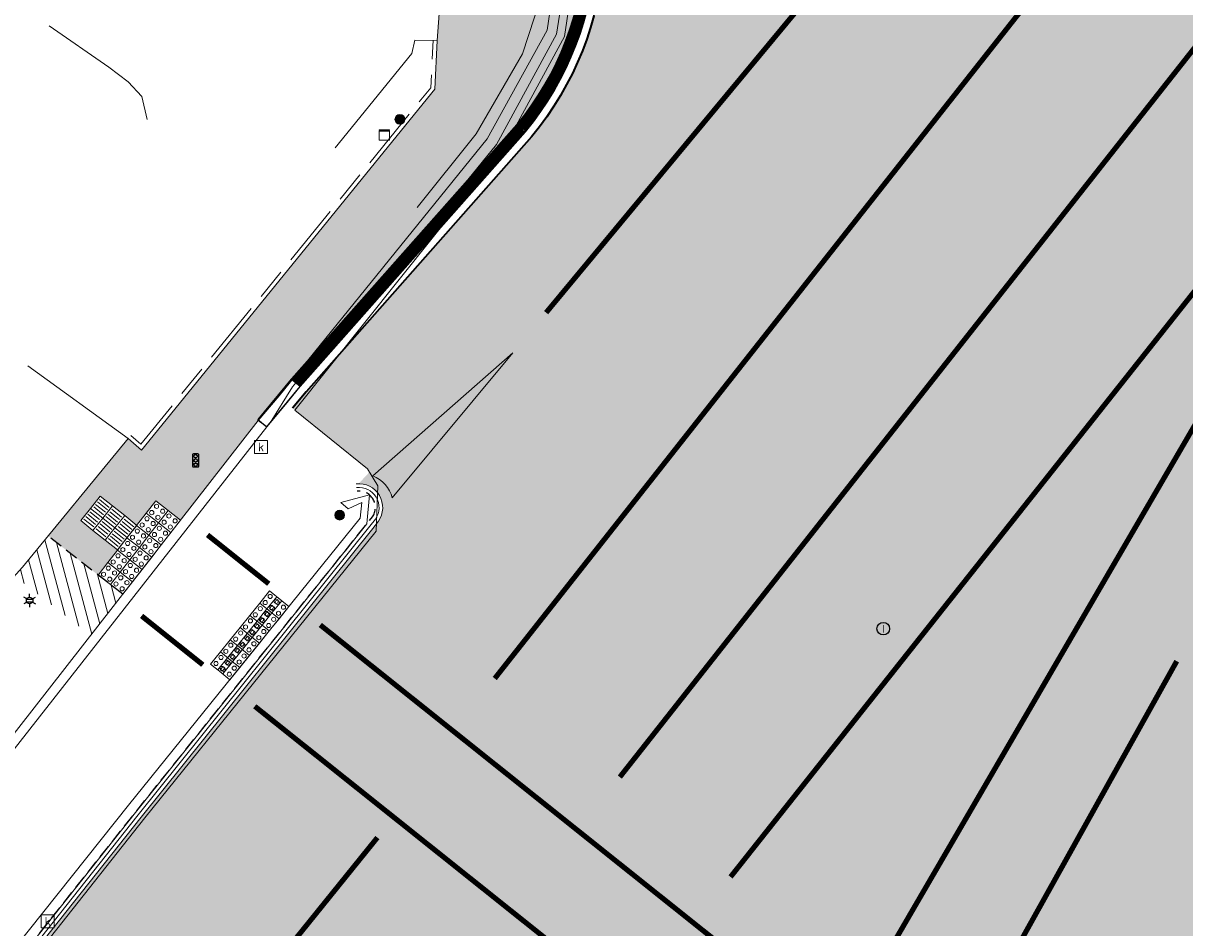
# Model space of a CAD drawing. Header units: metres. Extents: x 187916 to 189411, y 333285 to 334910.
# Tile 75 of 256: x 188361 to 188383, y 334404 to 334421. Entities that reach past the tile are written whole.
import ezdxf
from ezdxf.enums import TextEntityAlignment as Align

# ---------------------------------------------------------------- set-up
doc = ezdxf.new("R2010")
doc.units = ezdxf.units.M
for name, pattern in [('DASHED2', [0.375, 0.25, -0.125]), ('VH-OPSLUITBAND_100X200', [16, 8, -2, 4, -2]), ('VH-RWSBAND-SO', [24, 10, -2, 2, -2, 2, -2, 2, -2]), ('VW-1-1_STREEP', [2, 1, -1]), ('VW-5050_STREEP', [1, 0.5, -0.5])]:
    doc.linetypes.add(name, pattern=pattern)
for name, color, linetype, lineweight in [('B-ME-IE-MEUBILAIR_WEGMEUBILAIR-S', 253, 'Continuous', 18), ('B-ME-IE-MEUBILAIR_WEGMEUBILAIR_LICHTMAST-S', 253, 'Continuous', 25), ('B-ME-IE-MEUBILAIR_WEGMEUBILAIR_PAAL-S', 253, 'Continuous', 18), ('B-ME-IE-MEUBILAIR_WEGMEUBILAIR_VERKEERSLICHT-S', 253, 'Continuous', 25), ('B-ME-IE-TERREINAFSCHEIDING_KUNSTMATIG_RASTERHEKWERK-G', 253, 'IE-TERREINAFSCHEIDING-KUNSTMATIG-OPEN', 18), ('B-ME-RI-HWA_KOLK-S', 253, 'Continuous', 25), ('B-ME-RI-PUT_INSPECTIE-S', 253, 'Continuous', 25), ('B-ME-VH-KANTOPSLUITING_ACHTERKANTBAND-G', 253, 'Continuous', 18), ('B-ME-VH-VERHARDING_ASFALT-G', 253, 'Continuous', 18), ('B-ME-VH-VERHARDING_BETONSTRAATSTEEN-G', 253, 'Continuous', 18), ('B-WE-IE-TERREINAFSCHEIDING_KUNSTMATIG_MUUR-G', 253, 'IE-TERREINAFSCHEIDING_KUNSTMATIG-SO', 15), ('N-WE-VH-GOOT_TEGEL-G', 170, 'Continuous', 35), ('N-WE-VH-HERSTRATEN-A-200', 252, 'Continuous', 18), ('N-WE-VH-KANTOPSLUITING_OPSLUITBAND_80X200-G', 30, 'VH-OPSLUITBAND_100X200', 15), ('N-WE-VH-KANTOPSLUITING_TROTTOIRBAND_RWS_110 220-G', 251, 'VH-RWSBAND-SO', 25), ('N-WE-VH-KANTOPSLUITING_TROTTOIRBAND_RWS_110 220_ACHTERKANT-G', 7, 'VH-RWSBAND-SO', 25), ('N-WE-VH-KANTOPSLUITING_VERLOOPBAND-S', 251, 'Continuous', 25), ('N-WE-VH-KANTOPSLUITING_VERLOOPBAND_TBV TEKENING-G', 10, 'Continuous', 25), ('N-WE-VH-KANTOPSLUITING_VOORKANTBAND-G', 7, 'Continuous', 15), ('N-WE-VH-KANTVERHARDING_STREKLAAG_SBS-G', 130, 'Continuous', 18), ('N-WE-VH-VERHARDING_ASFALT_RIJWEG-A', 251, 'Continuous', 18), ('N-WE-VH-VERKEERSTEGEL-S', 7, 'Continuous', 0), ('N-WE-VW-MARKERING_LANGS_STREEP-G', 251, 'Continuous', 0), ('N-WE-VW-MARKERING_LANGS_STREEP_050050-G', 251, 'VW-5050_STREEP', 0), ('N-WE-VW-MARKERING_LANGS_STREEP_11-G', 251, 'VW-1-1_STREEP', 0), ('N-WE-VW-MARKERING_VLAK-G', 251, 'Continuous', 0)]:
    doc.layers.add(name, color=color, linetype=linetype, lineweight=lineweight)
doc.layers.add('N-WE-VH-MATERIAALSCHEIDING-G', color=7, linetype='DASHED2')
doc.layers.add('N-WE-VH-VERHARDING_ASFALT_ROOD-A', color=7, linetype='Continuous', lineweight=18, true_color=0xff1414)
doc.layers.add('N-WE-VH-VERHARDING_STRAATBAKSTEEN_DF-A', color=7, linetype='Continuous', lineweight=18, true_color=0x713a38)
doc.styles.add('NLCS-ISO', font='NLCS-ISO.ttf')
doc.linetypes.add('IE-TERREINAFSCHEIDING-KUNSTMATIG-OPEN', pattern='A,7,-1.5,[67,NLCS.SHX,S=0.75,R=0,X=0,Y=0],-1.5', length=10)
doc.linetypes.add('IE-TERREINAFSCHEIDING_KUNSTMATIG-SO', pattern='A,4,[82,NLCS.SHX,S=0.75,R=90,X=0,Y=0],4,-2', length=10)

# ---------------------------------------------------------------- blocks, each defined once
blk = doc.blocks.new('SRI-PUT_INSPECTIE-SO')
blk.add_circle((0, -7.105427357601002e-14), 1.999999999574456)
at = {"style": 'NLCS-ISO'}
blk.add_text('I', height=2.5, dxfattribs=at).set_placement((-0.002795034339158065, -0.007140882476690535), align=Align.MIDDLE_CENTER)
blk = doc.blocks.new('SRI-KOLK-SO')
at = {"color": 0, "linetype": 'ByBlock', "lineweight": 18}
blk.add_lwpolyline([(-1.125, -1.125), (1.125, -1.125), (1.125, 1.125), (-1.125, 1.125)], close=True, dxfattribs=at)
at = {"color": 0, "linetype": 'ByBlock', "lineweight": 18, "style": 'NLCS-ISO'}
blk.add_text('k', height=1.5, dxfattribs=at).set_placement((0, 0), align=Align.MIDDLE_CENTER)
blk = doc.blocks.new('SIE-WEG_PAAL_ALGEMEEN_TYPE_01-SO')
h = blk.add_hatch(color=256)
edge = h.paths.add_edge_path()
edge.add_arc((2.273736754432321e-16, 0), 0.1875, 0, 360)
at = {"ltscale": 0.5}
blk.add_circle((2.273736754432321e-16, 0), 0.1875, dxfattribs=at)
blk = doc.blocks.new('SIE-WEG_VERKEERSLICHT-SO')
at = {"color": 0, "flags": 128}
blk.add_lwpolyline([(-0.2156669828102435, -0.618928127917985), (0.2156669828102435, -0.618928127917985, 0.414213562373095), (0.2906841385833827, -0.5439109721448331), (0.2906841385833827, 0.5439109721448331, 0.414213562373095), (0.2156669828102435, 0.618928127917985), (-0.2156669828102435, 0.618928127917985, 0.414213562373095), (-0.2906841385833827, 0.5439109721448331), (-0.2906841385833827, -0.5439109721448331, 0.414213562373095)], format="xyb", close=True, dxfattribs=at)
at = {"color": 0}
for centre in [(0, 0.3987101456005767), (0, 0), (0, -0.4055255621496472)]:
    blk.add_circle(centre, 0.1658993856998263, dxfattribs=at)
for centre in [(0.002967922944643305, 0.3289781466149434), (0.002967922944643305, -0.06973199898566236), (0.002967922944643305, -0.4752575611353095)]:
    blk.add_arc(centre, 0.1913433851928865, 33.95042640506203, 150.9238605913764, dxfattribs=at)
blk = doc.blocks.new('B-SIE-WEG_LICHTMAST-SO')
at = {"ltscale": 0.1}
for p, q in [((-1.096064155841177, 0.6328125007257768), (-2.192125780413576, 1.265625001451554)), ((8.349587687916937e-10, 1.265625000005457), (1.669846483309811e-09, 2.53125000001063)), ((1.096064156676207, 0.6328124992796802), (2.192125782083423, 1.26562499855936)), ((-1.096064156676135, -0.6328124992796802), (-2.192125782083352, -1.26562499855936)), ((-8.349587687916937e-10, -1.265625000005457), (-1.669775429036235e-09, -2.53125000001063)), ((1.096064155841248, -0.6328125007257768), (2.192125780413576, -1.265625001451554))]:
    blk.add_line(p, q, dxfattribs=at)
at = {"flags": 128}
for points in [[(-1.162672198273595, 0.4999999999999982), (1.162672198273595, 0.4999999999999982)], [(-1.162672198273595, -0.4999999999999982), (1.162672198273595, -0.4999999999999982)]]:
    blk.add_lwpolyline(points, dxfattribs=at)
at = {"ltscale": 0.1}
blk.add_circle((0, 0), 1.265625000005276, dxfattribs=at)
at = {"style": 'NLCS-ISO'}
blk.add_attdef('TYPE', text='', height=1.8, dxfattribs=at).set_placement((1.669846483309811e-09, 2.53125000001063), align=Align.BOTTOM_CENTER)
blk = doc.blocks.new('SIE-MEUBILAIR_KAST-SO')
for points in [[(-1, 1), (1, 1), (1, 0.8400000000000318), (-1, 0.8400000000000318)], [(-1, 0.7599999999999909), (1, 0.7599999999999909), (1, -1), (-1, -1)]]:
    blk.add_lwpolyline(points, close=True)
blk = doc.blocks.new('DTM')
at = {"layer": 'B-ME-IE-TERREINAFSCHEIDING_KUNSTMATIG_RASTERHEKWERK-G', "ltscale": 0.2, "flags": 128}
for points in [[(188371.2179999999, 334422.0350000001), (188370.6510000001, 334420.2880000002)], [(188370.6510000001, 334420.2880000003), (188369.7650000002, 334418.7560000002)], [(188369.7650000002, 334418.7560000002), (188368.6329999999, 334417.3440000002)]]:
    blk.add_lwpolyline(points, dxfattribs=at)
at = {"layer": 'B-ME-VH-KANTOPSLUITING_ACHTERKANTBAND-G', "ltscale": 0.2, "flags": 128}
for points in [[(188365.7549999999, 334413.1460000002), (188365.5899999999, 334413.264), (188365.9920000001, 334413.7420000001), (188369.9759999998, 334418.659), (188371.1260000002, 334420.7400000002), (188371.571, 334423.7620000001), (188371.04, 334426.1529999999), (188370.0159999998, 334428.0649999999), (188369.6140000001, 334427.8289999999), (188368.8509999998, 334429.1409999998), (188369.2420000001, 334429.3700000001), (188367.6329999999, 334431.9029999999), (188365.5469999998, 334434.6830000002), (188362.162, 334438.344)], [(188365.5899999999, 334413.264), (188353.6379999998, 334397.943)], [(188350.068, 334389.4109999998), (188349.7579999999, 334389.6680000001), (188352.5120000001, 334393.2340000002), (188352.872, 334392.9539999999), (188355.812, 334396.73), (188358.182, 334399.7259999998), (188363.1069999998, 334405.8969999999), (188367.5449999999, 334411.3960000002), (188367.5729999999, 334411.6949999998), (188367.3119999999, 334411.5759999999), (188367.1749999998, 334411.6970000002)]]:
    blk.add_lwpolyline(points, dxfattribs=at)
at = {"layer": 'B-ME-VH-VERHARDING_ASFALT-G', "ltscale": 0.2, "flags": 128}
blk.add_lwpolyline([(188350.4339999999, 334389.1540000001), (188353.179, 334392.6919999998), (188356.139, 334396.464), (188358.5219999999, 334399.469), (188363.4189999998, 334405.6540000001), (188367.8489999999, 334411.145), (188367.8820000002, 334412.017), (188367.6800000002, 334412.341), (188366.2889999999, 334413.4670000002), (188370.2880000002, 334418.4720000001), (188371.4550000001, 334420.6189999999), (188371.9180000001, 334423.713), (188371.3689999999, 334426.281), (188370.324, 334428.2340000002), (188369.5520000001, 334429.5559999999), (188367.9240000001, 334432.088), (188365.8310000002, 334434.9040000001), (188362.4240000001, 334438.5660000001)], dxfattribs=at)
at = {"layer": 'B-ME-VH-VERHARDING_BETONSTRAATSTEEN-G', "ltscale": 0.2, "flags": 128}
for points in [[(188365.7549999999, 334413.1460000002), (188366.1439999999, 334413.6090000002), (188370.1529999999, 334418.5520000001), (188371.3050000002, 334420.665), (188371.7829999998, 334423.7050000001), (188371.2439999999, 334426.2140000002), (188370.1830000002, 334428.176), (188369.4180000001, 334429.4789999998), (188367.7859999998, 334432.0099999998), (188365.6949999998, 334434.801), (188362.3050000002, 334438.4699999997)], [(188346.6529999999, 334392.8870000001), (188349.287, 334395.7790000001), (188353.5869999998, 334401.2659999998), (188359.2069999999, 334408.2599999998), (188359.9950000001, 334409.2689999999), (188361.0759999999, 334410.4569999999), (188363.099, 334412.921), (188363.3539999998, 334412.7009999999), (188368.9739999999, 334419.6099999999), (188369.0180000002, 334420.5460000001), (188369.2769999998, 334424.0970000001), (188369.3629999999, 334424.7939999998), (188368.4470000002, 334427.1519999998), (188364.4210000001, 334433.3939999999), (188361.676, 334436.6099999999), (188358.1740000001, 334439.8960000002)], [(188369.0180000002, 334420.5460000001), (188368.5890000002, 334420.551), (188368.5329999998, 334420.2930000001), (188367.0619999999, 334418.4879999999)], [(188363.0989999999, 334412.9210000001), (188361.176, 334414.3160000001)], [(188365.7549999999, 334413.1460000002), (188353.7519999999, 334397.8459999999)], [(188350.2319999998, 334389.2680000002), (188353.0249999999, 334392.8250000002), (188355.975, 334396.617), (188358.3689999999, 334399.6230000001), (188363.2370000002, 334405.7590000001), (188367.673, 334411.2889999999), (188367.7230000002, 334411.8399999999), (188367.1749999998, 334411.6970000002)]]:
    blk.add_lwpolyline(points, dxfattribs=at)
at = {"layer": 'B-WE-IE-TERREINAFSCHEIDING_KUNSTMATIG_MUUR-G', "ltscale": 0.2, "flags": 128}
for points in [[(188361.588, 334420.826), (188362.726, 334420.037), (188363.1, 334419.754)], [(188363.1, 334419.754), (188363.359, 334419.475), (188363.461, 334419.029)]]:
    blk.add_lwpolyline(points, dxfattribs=at)
at = {"layer": 'B-ME-IE-MEUBILAIR_WEGMEUBILAIR-S', "xscale": 0.1, "yscale": 0.1, "zscale": 0.1}
blk.add_blockref('SIE-MEUBILAIR_KAST-SO', (188368.007, 334418.734), dxfattribs=at)
at = {"layer": 'B-ME-IE-MEUBILAIR_WEGMEUBILAIR_LICHTMAST-S', "xscale": 0.05, "yscale": 0.05, "zscale": 0.05}
blk.add_blockref('B-SIE-WEG_LICHTMAST-SO', (188361.212, 334409.818), dxfattribs=at)
at = {"layer": 'B-ME-IE-MEUBILAIR_WEGMEUBILAIR_PAAL-S', "xscale": 0.5, "yscale": 0.5, "zscale": 0.5}
for p in [(188368.303, 334419.034), (188367.148, 334411.454)]:
    blk.add_blockref('SIE-WEG_PAAL_ALGEMEEN_TYPE_01-SO', p, dxfattribs=at)
at = {"layer": 'B-ME-IE-MEUBILAIR_WEGMEUBILAIR_VERKEERSLICHT-S', "xscale": 0.2019620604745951, "yscale": 0.2019620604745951, "zscale": 0.2019620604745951}
blk.add_blockref('SIE-WEG_VERKEERSLICHT-SO', (188364.391, 334412.503), dxfattribs=at)
at = {"layer": 'B-ME-RI-HWA_KOLK-S', "xscale": 0.11, "yscale": 0.11, "zscale": 0.11}
for p in [(188365.644, 334412.76), (188361.557, 334403.676)]:
    blk.add_blockref('SRI-KOLK-SO', p, dxfattribs=at)
at = {"layer": 'B-ME-RI-PUT_INSPECTIE-S', "xscale": 0.06, "yscale": 0.06, "zscale": 0.06250000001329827}
blk.add_blockref('SRI-PUT_INSPECTIE-SO', (188377.561, 334409.279), dxfattribs=at)
blk = doc.blocks.new('SVH-VERKEERSTEGEL_300X300_NOPPENTEGEL')
blk.add_lwpolyline([(-0.15, 5.551115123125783e-17), (0.15, 5.551115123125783e-17), (0.15, -0.3), (-0.15, -0.3)], close=True)
at = {"lineweight": 0}
for centre in [(-0.07499999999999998, -0.07499999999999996), (-0.07499999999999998, -0.225), (0.07499999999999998, -0.07499999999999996), (0.07499999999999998, -0.225)]:
    blk.add_circle(centre, 0.04, dxfattribs=at)
blk = doc.blocks.new('SVH-VERKEERSTEGEL_300X300_GELEIDETEGEL')
blk.add_lwpolyline([(-0.15, 5.551115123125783e-17), (0.15, 5.551115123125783e-17), (0.15, -0.3), (-0.15, -0.3)], close=True)
at = {"lineweight": 0, "flags": 128}
for points in [[(0.12, -0.05999999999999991), (-0.1200000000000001, -0.05999999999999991)], [(0.12, -0.1199999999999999), (-0.1200000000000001, -0.1199999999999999)], [(0.12, -0.1799999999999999), (-0.1200000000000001, -0.1799999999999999)], [(0.12, -0.2399999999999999), (-0.12, -0.2399999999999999)]]:
    blk.add_lwpolyline(points, dxfattribs=at)
blk = doc.blocks.new('SVH-TROTTOIRBAND RWS EINDVERLOOPBAND_110 220X250_220X130_LINKS_L1000_VB-MM')
at = {"linetype": 'Continuous', "lineweight": 0}
for p in [(-900, 0), (0, 110)]:
    blk.add_line(p, (-100, 110), dxfattribs=at)
blk.add_lwpolyline([(-1000, 0), (0, 0), (0, 220), (-1000, 220)], close=True, dxfattribs=at)
blk = doc.blocks.new('ontwerp Wilhelmina- & Engelenkampstraat')
at = {"layer": 'N-WE-VH-HERSTRATEN-A-200'}
h = blk.add_hatch(dxfattribs=at)
h.set_pattern_fill('AVH-HERSTRATEN-SO', color=256, scale=0.2, angle=45, pattern_type=2)
h.set_pattern_definition([(105, (188105.6829144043, 334536.5646515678), (-0.1931851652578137, -0.05176380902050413), [])])
h.paths.add_polyline_path([(188362.7592884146, 334410.1231130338), (188361.5660938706, 334411.0539309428), (188361.0759999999, 334410.4569999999), (188360.9221827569, 334410.2879575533), (188362.3807433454, 334409.1501260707), (188362.9958269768, 334409.9385879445)])
at = {"layer": 'N-WE-VH-VERHARDING_ASFALT_RIJWEG-A', "transparency": 33554610}
h = blk.add_hatch(color=256, dxfattribs=at)
h.dxf.hatch_style = 1
edge = h.paths.add_edge_path()
edge.add_line((188319.4479835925, 334344.5318484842), (188319.7086229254, 334344.9053347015))
edge.add_line((188319.7086229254, 334344.9053347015), (188320.0498519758, 334345.2576067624))
edge.add_line((188320.0498519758, 334345.2576067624), (188320.5263569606, 334345.4103619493))
edge.add_line((188320.5263569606, 334345.4103619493), (188320.9363872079, 334345.3849516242))
edge.add_line((188320.9363872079, 334345.3849516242), (188321.2871586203, 334345.2079061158))
edge.add_line((188321.2871586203, 334345.2079061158), (188321.7454995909, 334344.8967000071))
edge.add_line((188321.7454995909, 334344.8967000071), (188322.0454265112, 334344.5168655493))
edge.add_line((188322.0454265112, 334344.5168655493), (188322.1907981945, 334344.1540086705))
edge.add_line((188322.1907981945, 334344.1540086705), (188322.1770635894, 334343.6881766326))
edge.add_line((188322.1770635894, 334343.6881766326), (188321.9891452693, 334343.2968643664))
edge.add_line((188321.9891452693, 334343.2968643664), (188319.0839225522, 334339.1770400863))
edge.add_line((188319.0839225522, 334339.1770400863), (188318.234471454, 334337.939576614))
edge.add_line((188318.234471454, 334337.939576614), (188320.5549175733, 334336.3109177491))
edge.add_line((188320.5549175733, 334336.3109177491), (188321.1308886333, 334337.1315376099))
edge.add_line((188321.1308886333, 334337.1315376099), (188323.4799681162, 334340.2294068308))
edge.add_arc((188335.5438016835, 334331.0815371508), 15.14000000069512, 125.26585485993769, 142.827365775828, ccw=False)
edge.add_line((188326.8024024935, 334343.4430718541), (188331.5558618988, 334346.8044575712))
edge.add_arc((188325.8629823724, 334354.854968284), 9.860000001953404, 305.2658548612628, 321.8721629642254)
edge.add_line((188333.6192048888, 334348.7672254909), (188337.7723360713, 334354.0586135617))
edge.add_line((188337.7723360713, 334354.0586135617), (188373.5425517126, 334398.357968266))
edge.add_line((188373.5425517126, 334398.357968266), (188374.1960946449, 334397.8302546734))
edge.add_line((188374.1960946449, 334397.8302546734), (188375.6763382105, 334399.6882415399))
edge.add_line((188375.6763382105, 334399.6882415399), (188376.727267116, 334401.4084255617))
edge.add_line((188376.727267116, 334401.4084255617), (188377.3965631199, 334402.6407203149))
edge.add_line((188377.3965631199, 334402.6407203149), (188387.3262257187, 334419.704822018))
edge.add_line((188387.3262257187, 334419.704822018), (188389.4891646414, 334423.2490026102))
edge.add_line((188389.4891646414, 334423.2490026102), (188397.6913888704, 334433.076246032))
edge.add_line((188397.6913888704, 334433.076246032), (188407.77163588, 334444.9245138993))
edge.add_line((188407.77163588, 334444.9245138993), (188413.9508245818, 334452.1500057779))
edge.add_line((188413.9508245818, 334452.1500057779), (188416.0427215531, 334454.5941004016))
edge.add_line((188416.0427215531, 334454.5941004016), (188409.5395596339, 334460.1097318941))
edge.add_line((188409.5395596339, 334460.1097318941), (188407.3780672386, 334457.7558615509))
edge.add_line((188407.3780672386, 334457.7558615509), (188404.7846745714, 334454.9316507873))
edge.add_line((188404.7846745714, 334454.9316507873), (188400.570248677, 334450.8358738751))
edge.add_line((188400.570248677, 334450.8358738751), (188401.13648454, 334450.3598268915))
edge.add_line((188401.13648454, 334450.3598268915), (188396.1372650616, 334444.767193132))
edge.add_line((188396.1372650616, 334444.767193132), (188390.5849938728, 334438.5887758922))
edge.add_line((188390.5849938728, 334438.5887758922), (188390.474656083, 334438.6815393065))
edge.add_line((188390.474656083, 334438.6815393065), (188371.1039376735, 334415.3327690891))
edge.add_line((188371.1039376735, 334415.3327690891), (188370.4654134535, 334414.5635050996))
edge.add_line((188370.4654134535, 334414.5635050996), (188367.7364521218, 334412.295302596))
edge.add_line((188367.7364521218, 334412.295302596), (188367.5117419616, 334412.055843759))
edge.add_arc((188367.5173689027, 334411.5993083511), 0.4565700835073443, -34.9369719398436, 90.70615256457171, ccw=False)
edge.add_line((188367.8916570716, 334411.337842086), (188367.7822059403, 334411.2013982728))
edge.add_line((188367.7822059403, 334411.2013982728), (188363.3464420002, 334405.6716925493))
edge.add_line((188363.3464420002, 334405.6716925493), (188358.4785949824, 334399.5358853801))
edge.add_line((188358.4785949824, 334399.5358853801), (188356.085010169, 334396.5304067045))
edge.add_line((188356.085010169, 334396.5304067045), (188353.1353062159, 334392.7387872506))
edge.add_line((188353.1353062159, 334392.7387872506), (188350.3423462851, 334389.1818382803))
edge.add_line((188350.3423462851, 334389.1818382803), (188345.4725685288, 334382.9101245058))
edge.add_line((188345.4725685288, 334382.9101245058), (188339.3069791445, 334374.9716531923))
edge.add_line((188339.3069791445, 334374.9716531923), (188334.5703118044, 334368.7510900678))
edge.add_line((188334.5703118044, 334368.7510900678), (188331.456196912, 334364.675939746))
edge.add_line((188331.456196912, 334364.675939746), (188327.4272475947, 334359.4090060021))
edge.add_line((188327.4272475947, 334359.4090060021), (188321.8491245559, 334352.0988447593))
edge.add_line((188321.8491245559, 334352.0988447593), (188319.29152227, 334348.7753615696))
edge.add_line((188319.29152227, 334348.7753615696), (188317.2761541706, 334346.0825588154))
edge.add_line((188317.2761541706, 334346.0825588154), (188319.4479835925, 334344.5318484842))
h = blk.add_hatch(color=256, dxfattribs=at)
h.dxf.hatch_style = 1
edge = h.paths.add_edge_path()
edge.add_line((188387.3193868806, 334399.856678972), (188387.6604168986, 334400.2623864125))
edge.add_line((188387.6604168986, 334400.2623864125), (188387.9435361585, 334400.5992001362))
edge.add_arc((188388.4640664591, 334400.161652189), 0.6799999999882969, 49.95022463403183, 139.9502246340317, ccw=False)
edge.add_line((188388.9016144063, 334400.6821824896), (188438.118493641, 334359.3114026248))
edge.add_line((188438.118493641, 334359.3114026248), (188439.8558163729, 334361.3782141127))
edge.add_line((188439.8558163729, 334361.3782141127), (188428.3549218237, 334371.0456490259))
edge.add_arc((188428.773166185, 334371.5432147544), 0.6499999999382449, 71.75163411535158, 229.9502246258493, ccw=False)
edge.add_line((188428.9767050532, 334372.1605249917), (188433.5609771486, 334370.6490037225))
edge.add_arc((188432.8877331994, 334368.6071313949), 2.15000000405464, 49.95022461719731, 71.75163413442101, ccw=False)
edge.add_line((188434.2711568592, 334370.2529257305), (188441.9148655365, 334363.8277684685))
edge.add_line((188441.9148655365, 334363.8277684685), (188443.6521882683, 334365.8945799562))
edge.add_line((188443.6521882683, 334365.8945799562), (188393.8502912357, 334407.7571147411))
edge.add_line((188393.8502912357, 334407.7571147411), (188393.8510841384, 334407.7594364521))
edge.add_arc((188403.7994422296, 334419.1854012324), 15.14999999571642, 219.5529079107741, 228.9545650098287, ccw=False)
edge.add_arc((188403.7994420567, 334419.1854011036), 15.14999978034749, 215.7845786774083, 219.5529079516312, ccw=False)
edge.add_arc((188392.0600241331, 334410.7241970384), 0.6791359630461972, 146.9831656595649, 215.8344605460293, ccw=False)
edge.add_line((188391.4905614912, 334411.0942483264), (188391.8653720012, 334411.5401428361))
edge.add_line((188391.8653720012, 334411.5401428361), (188390.3594454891, 334412.6336422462))
edge.add_line((188390.3594454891, 334412.6336422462), (188389.7120602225, 334413.1037285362))
edge.add_arc((188394.1384543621, 334418.4352640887), 6.92951920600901, 197.4668634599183, 230.2995671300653, ccw=False)
edge.add_line((188387.5284504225, 334416.3553399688), (188383.1819281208, 334408.6575865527))
edge.add_line((188383.1819281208, 334408.6575865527), (188379.7160231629, 334402.441145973))
edge.add_arc((188381.4377167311, 334395.6561794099), 7.000000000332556, 49.95022463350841, 104.23835062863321, ccw=False)
edge.add_line((188385.9418867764, 334401.0145795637), (188387.3193868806, 334399.856678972))
at = {"layer": 'N-WE-VH-VERHARDING_ASFALT_ROOD-A', "transparency": 33554610}
h = blk.add_hatch(color=256, dxfattribs=at)
h.dxf.hatch_style = 1
edge = h.paths.add_edge_path()
edge.add_arc((188384.8323148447, 334443.6425624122), 5.055663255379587, 307.3920206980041, 313.776516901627)
edge.add_arc((188388.28910516, 334439.9553034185), 0.05509314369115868, 41.97752451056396, 52.3916562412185)
edge.add_line((188388.3227263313, 334439.99894825), (188389.0038625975, 334440.7341117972))
edge.add_line((188389.0038625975, 334440.7341117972), (188394.1936668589, 334446.5091856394))
edge.add_line((188394.1936668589, 334446.5091856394), (188398.9426314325, 334451.8218588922))
edge.add_line((188398.9426314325, 334451.8218588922), (188406.1691096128, 334458.7882525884))
edge.add_line((188406.1691096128, 334458.7882525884), (188407.7733611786, 334460.5324849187))
edge.add_line((188407.7733611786, 334460.5324849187), (188408.3377805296, 334461.129016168))
edge.add_line((188408.3377805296, 334461.129016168), (188409.5395596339, 334460.1097318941))
edge.add_line((188409.5395596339, 334460.1097318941), (188407.3780672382, 334457.7558615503))
edge.add_line((188407.3780672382, 334457.7558615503), (188404.7846745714, 334454.9316507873))
edge.add_line((188404.7846745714, 334454.9316507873), (188400.5702486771, 334450.835873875))
edge.add_line((188400.5702486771, 334450.835873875), (188400.4472778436, 334450.939258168))
edge.add_line((188400.4472778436, 334450.939258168), (188395.4670587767, 334445.3678801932))
edge.add_line((188395.4670587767, 334445.3678801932), (188389.8957295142, 334439.1682556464))
edge.add_line((188389.8957295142, 334439.1682556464), (188390.4748776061, 334438.6813530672))
edge.add_line((188390.4748776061, 334438.6813530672), (188388.3485735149, 334436.1082963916))
edge.add_line((188388.3485735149, 334436.1082963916), (188370.4654134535, 334414.5635050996))
edge.add_line((188370.4654134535, 334414.5635050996), (188367.7364521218, 334412.295302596))
edge.add_line((188367.7364521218, 334412.295302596), (188366.2451282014, 334413.5025137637))
edge.add_line((188366.2451282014, 334413.5025137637), (188366.5053607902, 334413.8166451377))
edge.add_line((188366.5053607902, 334413.8166451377), (188370.8228232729, 334418.697485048))
edge.add_arc((188366.0797314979, 334422.6122754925), 6.150000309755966, 320.4648663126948, 333.166537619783)
edge.add_line((188371.5675141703, 334419.8361729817), (188385.6760825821, 334436.9428109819))
edge.add_line((188385.6760825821, 334436.9428109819), (188387.9024432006, 334439.625842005))
h = blk.add_hatch(color=256, dxfattribs=at)
h.dxf.hatch_style = 1
edge = h.paths.add_edge_path()
edge.add_line((188373.0139944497, 334426.6106988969), (188371.4074756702, 334425.6843506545))
edge.add_arc((188366.0797315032, 334422.6122754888), 6.150000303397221, -26.833462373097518, 29.968539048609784, ccw=False)
edge.add_line((188371.5675141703, 334419.8361729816), (188374.0558150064, 334422.853237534))
edge.add_arc((188366.2563333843, 334422.7138595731), 7.800726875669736, 1.023775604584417, 29.97011580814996)
h = blk.add_hatch(color=256, dxfattribs=at)
h.dxf.hatch_style = 1
edge = h.paths.add_edge_path()
edge.add_line((188386.2705587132, 334398.6089372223), (188387.3193868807, 334399.8566789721))
edge.add_line((188387.3193868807, 334399.8566789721), (188385.9418867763, 334401.0145795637))
edge.add_arc((188381.4377167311, 334395.6561794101), 7.00000000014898, 49.95022463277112, 104.238350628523)
edge.add_line((188379.7160231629, 334402.441145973), (188383.1819281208, 334408.6575865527))
edge.add_line((188383.1819281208, 334408.6575865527), (188387.5284504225, 334416.3553399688))
edge.add_arc((188394.1384543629, 334418.4352640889), 6.929519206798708, 169.4432046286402, 197.4668634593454, ccw=False)
edge.add_line((188387.3262257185, 334419.7048220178), (188377.3965631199, 334402.6407203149))
edge.add_line((188377.3965631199, 334402.6407203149), (188376.727267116, 334401.4084255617))
edge.add_line((188376.727267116, 334401.4084255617), (188378.5229118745, 334399.9748396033))
edge.add_arc((188381.5759543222, 334395.8273787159), 5.150000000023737, 49.950224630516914, 126.35764903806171, ccw=False)
edge.add_line((188384.8897365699, 334399.7696302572), (188386.2705587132, 334398.6089372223))
at = {"layer": 'N-WE-VH-VERHARDING_STRAATBAKSTEEN_DF-A', "transparency": 33554610}
h = blk.add_hatch(color=256, dxfattribs=at)
h.dxf.hatch_style = 1
edge = h.paths.add_edge_path()
edge.add_line((188368.9739999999, 334419.6099999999), (188370.1869435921, 334418.5370583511))
edge.add_line((188370.1869435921, 334418.5370583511), (188370.5412304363, 334418.9375740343))
edge.add_arc((188366.0797324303, 334422.6122754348), 5.779999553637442, 320.5235108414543, 392.8214324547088)
edge.add_line((188370.9370354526, 334425.7451658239), (188370.7995506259, 334425.9583253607))
edge.add_line((188370.7995506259, 334425.9583253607), (188370.2743647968, 334426.8094827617))
edge.add_line((188370.2743647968, 334426.8094827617), (188370.2201625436, 334426.8935191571))
edge.add_line((188370.2201625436, 334426.8935191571), (188369.8537736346, 334427.6091721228))
edge.add_line((188369.8537736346, 334427.6091721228), (188369.7995713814, 334427.6932085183))
edge.add_line((188369.7995713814, 334427.6932085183), (188369.3147226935, 334428.4449288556))
edge.add_line((188369.3147226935, 334428.4449288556), (188368.7106862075, 334429.3814407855))
edge.add_line((188368.7106862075, 334429.3814407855), (188368.4585770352, 334429.2188340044))
edge.add_line((188368.4585770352, 334429.2188340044), (188368.1962287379, 334429.6255846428))
edge.add_line((188368.1962287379, 334429.6255846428), (188367.8018101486, 334429.1734408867))
edge.add_line((188367.8018101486, 334429.1734408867), (188367.3496663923, 334429.567859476))
edge.add_line((188367.3496663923, 334429.567859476), (188367.7440849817, 334430.0200032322))
edge.add_line((188367.7440849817, 334430.0200032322), (188368.1935079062, 334429.6298030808))
edge.add_line((188368.1935079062, 334429.6298030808), (188367.4829363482, 334430.7314890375))
edge.add_line((188367.4829363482, 334430.7314890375), (188367.7350455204, 334430.8940958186))
edge.add_line((188367.7350455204, 334430.8940958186), (188367.688655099, 334430.9660207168))
edge.add_line((188367.688655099, 334430.9660207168), (188367.1466325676, 334431.8063846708))
edge.add_line((188367.1466325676, 334431.8063846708), (188365.4681892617, 334434.4086810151))
edge.add_arc((188344.5599340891, 334420.9231604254), 24.87999999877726, 32.82142776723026, 50.26543430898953)
edge.add_line((188360.4640229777, 334440.0562301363), (188354.3823230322, 334445.1138963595))
edge.add_line((188354.3823230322, 334445.1138963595), (188353.3461033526, 334443.8588785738))
edge.add_line((188353.3461033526, 334443.8588785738), (188354.1140000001, 334443.548))
edge.add_line((188354.1140000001, 334443.548), (188358.0070000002, 334440.0499999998))
edge.add_line((188358.0070000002, 334440.0499999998), (188358.1740000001, 334439.8960000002))
edge.add_line((188358.1740000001, 334439.8960000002), (188361.676, 334436.6099999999))
edge.add_line((188361.676, 334436.6099999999), (188364.4210000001, 334433.3939999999))
edge.add_line((188364.4210000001, 334433.3939999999), (188368.4470000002, 334427.1519999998))
edge.add_line((188368.4470000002, 334427.1519999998), (188369.3629999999, 334424.7939999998))
edge.add_line((188369.3629999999, 334424.7939999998), (188369.2769999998, 334424.0970000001))
edge.add_line((188369.2769999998, 334424.0970000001), (188369.0180000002, 334420.5460000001))
edge.add_line((188369.0180000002, 334420.5460000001), (188368.9739999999, 334419.6099999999))
h = blk.add_hatch(color=256, dxfattribs=at)
h.dxf.hatch_style = 1
h.paths.add_polyline_path([(188370.1869435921, 334418.5370583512), (188368.9739999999, 334419.6099999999), (188363.3539999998, 334412.7009999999), (188364.4711029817, 334411.8295415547), (188365.5991925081, 334413.2750946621), (188365.5855936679, 334413.286362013), (188366.2282267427, 334414.0617914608)])
h = blk.add_hatch(color=256, dxfattribs=at)
h.dxf.hatch_style = 1
h.paths.add_polyline_path([(188362.5227498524, 334410.3076381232), (188362.8918000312, 334410.7807152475), (188362.8935884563, 334410.7885032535), (188362.190255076, 334411.3500387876), (188362.5646120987, 334411.8189277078), (188363.265303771, 334411.2595012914), (188363.6299003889, 334411.7268694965), (188363.8664389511, 334411.5423444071), (188364.1029775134, 334411.3578193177), (188364.4710207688, 334411.8296056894), (188363.3539999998, 334412.7009999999), (188363.099, 334412.921), (188361.5660938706, 334411.0539309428)])
at = {"layer": 'N-WE-VH-GOOT_TEGEL-G'}
blk.add_lwpolyline([(188371.3309620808, 334425.8133817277, -0.3196421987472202), (188370.8226166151, 334418.6972346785), (188366.5053607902, 334413.8166451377), (188366.2451282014, 334413.5025137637)], format="xyb", dxfattribs=at)
at = {"layer": 'N-WE-VH-KANTOPSLUITING_OPSLUITBAND_80X200-G', "ltscale": 0.15, "flags": 128}
blk.add_lwpolyline([(188363.1512586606, 334412.9815725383), (188363.3439054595, 334412.8153674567), (188368.8953245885, 334419.6400569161), (188368.9380882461, 334420.5497565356)], dxfattribs=at)
at = {"layer": 'N-WE-VH-KANTOPSLUITING_TROTTOIRBAND_RWS_110 220-G', "ltscale": 0.15, "const_width": 0.22, "flags": 128}
blk.add_lwpolyline([(188370.8920202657, 334426.0179005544), (188371.02947547, 334425.8047883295, -0.3264489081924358), (188370.6248996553, 334418.8661374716), (188366.310617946, 334413.9889101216)], format="xyb", dxfattribs=at)
at = {"layer": 'N-WE-VH-KANTOPSLUITING_TROTTOIRBAND_RWS_110 220_ACHTERKANT-G', "linetype": 'Continuous', "ltscale": 0.2, "flags": 128}
blk.add_lwpolyline([(188370.7995804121, 334425.9582777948), (188370.9370356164, 334425.7451655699, -0.3263574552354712), (188370.5412304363, 334418.9375740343), (188366.2282267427, 334414.0617914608)], format="xyb", dxfattribs=at)
at = {"layer": 'N-WE-VH-KANTOPSLUITING_VERLOOPBAND_TBV TEKENING-G', "flags": 128}
blk.add_lwpolyline([(188365.7549999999, 334413.1460000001), (188366.3930091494, 334413.9160287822), (188366.2236028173, 334414.0563907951), (188365.5855936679, 334413.286362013)], close=True, dxfattribs=at)
at = {"layer": 'N-WE-VH-KANTOPSLUITING_VOORKANTBAND-G', "flags": 128}
blk.add_lwpolyline([(188370.9844601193, 334426.077523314), (188371.1219153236, 334425.8644110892, -0.3265378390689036), (188370.7085569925, 334418.7946874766), (188366.3930091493, 334413.9160287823)], format="xyb", dxfattribs=at)
blk.add_lwpolyline([(188363.099, 334412.921), (188363.3539999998, 334412.7009999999), (188368.9739999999, 334419.6099999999), (188369.0180000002, 334420.5460000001)], dxfattribs=at)
at = {"layer": 'N-WE-VH-KANTVERHARDING_STREKLAAG_SBS-G', "flags": 128}
for points in [[(188317.2191644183, 334346.1232364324), (188319.2357611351, 334348.8176807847), (188321.7935622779, 334352.1414223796), (188327.3716237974, 334359.451503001), (188331.4005984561, 334364.718469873), (188334.5146559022, 334368.7935450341), (188339.2514895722, 334375.0143265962), (188345.4172842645, 334382.9530622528), (188350.2871731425, 334389.2249191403), (188353.0801531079, 334392.7818936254), (188356.0300050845, 334396.5737033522), (188358.4237974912, 334399.5794426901), (188363.2917210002, 334405.7153462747), (188367.7276029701, 334411.2451991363), (188367.8355411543, 334411.3797568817, 0.6424395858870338), (188367.4751771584, 334411.983569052, 0.6424395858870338)], [(188317.2761541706, 334346.0825588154), (188319.29152227, 334348.7753615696), (188321.8491245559, 334352.0988447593), (188327.4272475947, 334359.4090060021), (188331.456196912, 334364.675939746), (188334.5703118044, 334368.7510900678), (188339.3069791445, 334374.9716531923), (188345.4725685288, 334382.9101245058), (188350.3423462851, 334389.1818382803), (188353.1353062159, 334392.7387872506), (188356.085010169, 334396.5304067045), (188358.4785949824, 334399.5358853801), (188363.3464420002, 334405.6716925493), (188367.7822059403, 334411.2013982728), (188367.8916570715, 334411.337842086, 0.6444741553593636), (188367.4675370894, 334412.0531508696, 0.6444741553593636)]]:
    blk.add_lwpolyline(points, format="xyb", dxfattribs=at)
at = {"layer": 'N-WE-VH-MATERIAALSCHEIDING-G', "flags": 128}
blk.add_lwpolyline([(188317.1621746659, 334346.1639140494), (188319.1800000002, 334348.8599999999), (188321.7379999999, 334352.1839999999), (188327.3160000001, 334359.4939999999), (188331.3450000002, 334364.7609999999), (188334.4589999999, 334368.8360000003), (188339.196, 334375.057), (188345.3620000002, 334382.9959999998), (188350.2319999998, 334389.2680000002), (188353.0249999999, 334392.8250000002), (188355.975, 334396.617), (188358.3689999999, 334399.6230000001), (188363.2370000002, 334405.7590000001), (188367.673, 334411.2889999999), (188367.7792806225, 334411.4214913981, 0.6397683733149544), (188367.4828172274, 334411.9139872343, 0.6397683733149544)], format="xyb", dxfattribs=at)
blk.add_lwpolyline([(188362.9958269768, 334409.9385879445), (188361.5660938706, 334411.0539309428)], dxfattribs=at)
at = {"layer": 'N-WE-VH-KANTOPSLUITING_VERLOOPBAND-S', "xscale": 0.001, "yscale": 0.001, "zscale": 0.001, "rotation": 50.35647352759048}
blk.add_blockref('SVH-TROTTOIRBAND RWS EINDVERLOOPBAND_110 220X250_220X130_LINKS_L1000_VB-MM', (188366.3930091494, 334413.9160287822), dxfattribs=at)
at = {"layer": 'N-WE-VH-VERKEERSTEGEL-S', "rotation": 141.3964240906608}
for p in [(188362.4946558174, 334411.490893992), (188362.307477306, 334411.2564495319), (188362.7291002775, 334411.3037154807), (188362.5419217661, 334411.0692710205), (188362.9635447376, 334411.1165369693), (188362.7763662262, 334410.8820925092)]:
    blk.add_blockref('SVH-VERKEERSTEGEL_300X300_GELEIDETEGEL', p, dxfattribs=at)
at = {"layer": 'N-WE-VH-VERKEERSTEGEL-S', "xscale": -1}
for p, rotation in [((188363.5376378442, 334411.6086002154), 52.04200266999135), ((188363.7741764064, 334411.424075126), 52.04200266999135), ((188363.353112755, 334411.3720616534), 52.04200266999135), ((188363.5896513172, 334411.187536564), 52.04200266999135), ((188363.1685876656, 334411.1355230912), 52.04200266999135), ((188362.9840625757, 334410.8989845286), 52.04200266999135), ((188363.4051262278, 334410.9509980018), 52.04200266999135), ((188362.7995374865, 334410.6624459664), 52.04200266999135), ((188363.2206011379, 334410.7144594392), 52.04200266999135), ((188362.6150123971, 334410.4259074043), 52.04200266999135), ((188363.0360760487, 334410.477920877), 52.04200266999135), ((188362.8515509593, 334410.2413823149), 52.04200266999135), ((188365.7128526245, 334409.8852950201), 51.09455173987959), ((188365.5244415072, 334409.6518399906), 51.09455173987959), ((188365.8505653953, 334409.7741531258), 51.09455173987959), ((188365.3360303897, 334409.4183849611), 51.09455173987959), ((188365.662154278, 334409.5406980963), 51.09455173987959), ((188365.1476192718, 334409.184929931), 51.09455173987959), ((188365.4737431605, 334409.3072430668), 51.09455173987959), ((188365.2853320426, 334409.0737880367), 51.09455173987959), ((188364.9592081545, 334408.9514749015), 51.09455173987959), ((188365.0969209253, 334408.8403330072), 51.09455173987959), ((188364.7707970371, 334408.718019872), 51.09455173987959), ((188364.9085098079, 334408.6068779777), 51.09455173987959)]:
    blk.add_blockref('SVH-VERKEERSTEGEL_300X300_NOPPENTEGEL', p, dxfattribs=dict(at, rotation=rotation))
blk = doc.blocks.new('markering')
at = {"layer": 'N-WE-VW-MARKERING_VLAK-G'}
h = blk.add_hatch(color=256, dxfattribs=at)
h.dxf.hatch_style = 1
edge = h.paths.add_edge_path()
edge.add_line((188367.78545909, 334412.2095897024), (188370.4654134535, 334414.5635050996))
edge.add_line((188370.4654134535, 334414.5635050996), (188368.1579586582, 334411.7835919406))
edge.add_arc((188367.5173689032, 334411.5993083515), 0.6665700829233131, 16.04936367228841, 66.28462042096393)
at = {"layer": 'N-WE-VW-MARKERING_LANGS_STREEP-G', "const_width": 0.1, "flags": 128}
blk.add_lwpolyline([(188367.8719664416, 334405.2792019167), (188356.2576190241, 334390.8955006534)], dxfattribs=at)
at = {"layer": 'N-WE-VW-MARKERING_LANGS_STREEP_050050-G', "const_width": 0.1, "flags": 128}
for points in [[(188365.7913536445, 334410.1393128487), (188364.619118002, 334411.0751886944)], [(188364.5287854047, 334408.5880949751), (188363.3565497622, 334409.5239708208)], [(188378.1107218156, 334400.3039191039), (188366.7791106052, 334409.3507189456)], [(188376.8558136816, 334398.7465856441), (188365.5242024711, 334407.7933854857)]]:
    blk.add_lwpolyline(points, dxfattribs=at)
at = {"layer": 'N-WE-VW-MARKERING_LANGS_STREEP_11-G', "const_width": 0.1, "flags": 128}
for points in [[(188371.1039376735, 334415.3327690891), (188388.3485735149, 334436.1082963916)], [(188370.1200340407, 334408.326219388), (188390.5470053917, 334434.2441444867)], [(188372.5154786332, 334406.4382720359), (188392.9424499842, 334432.3561971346)], [(188388.964384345, 334422.5199937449), (188377.3965631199, 334402.6407203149)], [(188379.7160231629, 334402.4411459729), (188383.1819281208, 334408.6575865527)]]:
    blk.add_lwpolyline(points, dxfattribs=at)
blk.add_lwpolyline([(188374.6360814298, 334404.5254491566), (188387.9289254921, 334421.304124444), (188389.4891646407, 334423.2490026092, -0.001422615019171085), (188395.3124416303, 334430.2424123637, -0.001422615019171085)], format="xyb", dxfattribs=at)
at = {"layer": 'N-WE-VW-MARKERING_VLAK-G', "flags": 128}
blk.add_lwpolyline([(188367.78545909, 334412.2095897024), (188370.4654134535, 334414.5635050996), (188368.1579586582, 334411.7835919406, 0.222771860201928)], format="xyb", close=True, dxfattribs=at)

msp = doc.modelspace()

# ---------------------------------------------------------------- block references
msp.add_blockref('DTM', (0, 0))

# ---------------------------------------------------------------- next in the draw order: block references
msp.add_blockref('ontwerp Wilhelmina- & Engelenkampstraat', (0, 0))

# ---------------------------------------------------------------- next in the draw order: block references
msp.add_blockref('markering', (0, 0))

doc.saveas('drawing.dxf')
